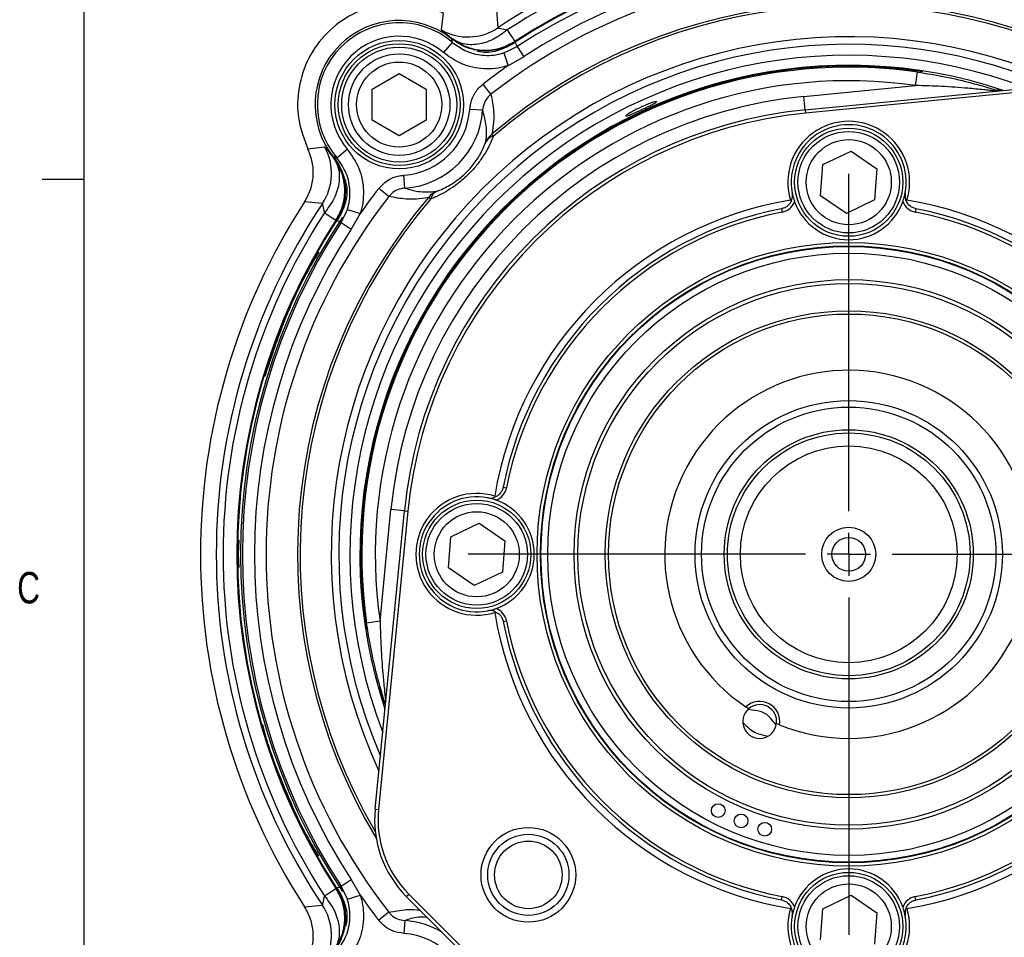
# Model space of a CAD drawing. Header units: inches. Extents: x 0.4 to 16.6, y 0.2 to 10.8.
# Tile 3 of 14: x 0.4 to 3.4, y 5.8 to 8.6. Entities that reach past the tile are written whole.
import ezdxf

# ---------------------------------------------------------------- set-up
doc = ezdxf.new("R2010")
doc.units = ezdxf.units.IN
doc.header["$MEASUREMENT"] = 0
doc.layers.add('BORDER', color=7, linetype='Continuous', lineweight=25)
doc.layers.add('SLD-0', color=7, linetype='Continuous', lineweight=25)
doc.styles.add('SLDTEXTSTYLE0', font='TXT', dxfattribs={"width": 0.75})
doc.dimstyles.new('SLDDIMSTYLE0', dxfattribs={"dimtxt": 0.145833, "dimasz": 0.13, "dimexe": 0, "dimexo": 0.0625, "dimgap": 0.036458, "dimtad": 0, "dimtih": 1, "dimtoh": 1, "dimdec": 1, "dimlfac": 1.55, "dimrnd": 1e-09, "dimzin": 12, "dimdsep": 46, "dimtxsty": 'SLDTEXTSTYLE0', "dimsah": 1, "dimcen": 0.09, "dimadec": 0, "dimazin": 3, "dimtfac": 1, "dimtdec": 1, "dimtofl": 0, "dimtmove": 0, "dimatfit": 3, "dimfxl": 0, "dimfrac": 2, "dimtolj": 1, "dimtzin": 12, "dimarcsym": 0})

# ---------------------------------------------------------------- blocks, each defined once
blk = doc.blocks.new('_D')
at = {"layer": 'SLD-0'}
for p, q in [((2.9559, 8.8951), (7.2961, 8.8951)), ((7.1711, 8.8951), (7.1711, 7.0572)), ((7.0095, 6.7959), (6.9651, 6.7959)), ((6.9651, 6.7959), (6.9651, 6.5642)), ((7.3327, 6.7959), (7.3771, 6.7959)), ((7.3771, 6.7959), (7.3771, 6.5642)), ((6.9651, 6.5642), (7.0095, 6.5642)), ((7.3771, 6.5642), (7.3327, 6.5642)), ((7.1711, 4.1617), (7.1711, 6.5346)), ((5.7816, 4.1617), (7.2961, 4.1617))]:
    blk.add_line(p, q, dxfattribs=at)
for points in [[(7.1711, 8.8951), (7.1511, 8.7651), (7.1911, 8.7651)], [(7.1711, 4.1617), (7.1911, 4.2917), (7.1511, 4.2917)]]:
    blk.add_solid(points, dxfattribs=at)
at = {"layer": 'SLD-0', "char_height": 0.14583, "attachment_point": 1, "style": 'SLDTEXTSTYLE0'}
for s, insert in [('7.3', (7.0365, 7.0135)), ('186', (7.0095, 6.7522))]:
    blk.add_mtext(s, dxfattribs=dict(at, insert=insert))
blk = doc.blocks.new('SW_CENTERMARKSYMBOL_0')
at = {"layer": 'SLD-0', "color": 0}
for p, q in [((0, 0.129), (0, 1.1339)), ((0, 0), (0, 0.0645)), ((-0.129, 0), (-1.1339, 0)), ((0, 0), (-0.0645, 0)), ((0, 0), (0, -0.0645)), ((0, 0), (0.0645, 0)), ((0.129, 0), (1.1339, 0)), ((0, -0.129), (0, -1.1339))]:
    blk.add_line(p, q, dxfattribs=at)

msp = doc.modelspace()

# ---------------------------------------------------------------- linework, layer by layer
at = {"color": 7, "linetype": 'Continuous', "lineweight": 25}
for p, q in [((1.6916, 8.5255), (1.6979, 8.5752)), ((1.8559, 8.5849), (1.8604, 8.5317)), ((1.7243, 8.4885), (1.6982, 8.4579)), ((1.9104, 8.4913), (1.9088, 8.4856)), ((1.8783, 8.4573), (1.9173, 8.4758)), ((1.8783, 8.4573), (1.8905, 8.419)), ((1.9173, 8.4758), (1.937, 8.4456)), ((1.937, 8.4456), (1.8905, 8.419)), ((1.4853, 8.3494), (1.5659, 8.396)), ((1.5659, 8.396), (1.6466, 8.3494)), ((3.1053, 8.36), (3.111, 8.3999)), ((2.7759, 8.2872), (3.6656, 8.3745)), ((1.4853, 8.2563), (1.4853, 8.3494)), ((1.6466, 8.3494), (1.6466, 8.2563)), ((1.8394, 8.3338), (1.8159, 8.364)), ((2.772, 8.3273), (3.1053, 8.36)), ((3.6666, 8.3645), (2.7769, 8.2771)), ((2.7759, 8.2872), (2.772, 8.3273)), ((1.8147, 8.2862), (1.7761, 8.2888)), ((2.7759, 8.2872), (2.7769, 8.2771)), ((1.5659, 8.2098), (1.4853, 8.2563)), ((1.6466, 8.2563), (1.5659, 8.2098)), ((1.8474, 8.2093), (1.8423, 8.2152)), ((1.2936, 8.1709), (1.3433, 8.1772)), ((1.3803, 8.1445), (1.4109, 8.1706)), ((2.8291, 8.1244), (2.9131, 8.1646)), ((2.9131, 8.1646), (2.9899, 8.112)), ((1.3687, 8.1466), (1.3742, 8.1493)), ((2.8219, 8.0315), (2.8291, 8.1244)), ((2.9899, 8.112), (2.9828, 8.0191)), ((1.5826, 8.0541), (1.58, 8.0927)), ((1.535, 8.0295), (1.5048, 8.053)), ((1.3371, 8.0084), (1.2839, 8.0129)), ((1.6596, 8.0215), (1.6536, 8.0265)), ((2.7326, 8.0181), (2.735, 8.0166)), ((2.8988, 7.9789), (2.8219, 8.0315)), ((2.9828, 8.0191), (2.8988, 7.9789)), ((3.0768, 8.0166), (3.0793, 8.0181)), ((1.393, 7.9516), (1.4115, 7.9905)), ((1.4115, 7.9905), (1.4498, 7.9783)), ((2.7056, 7.9928), (2.7075, 7.9829)), ((3.1062, 7.9928), (3.1043, 7.9829)), ((1.3833, 7.9601), (1.3775, 7.9584)), ((1.4498, 7.9783), (1.4232, 7.9318)), ((1.393, 7.9516), (1.4232, 7.9318)), ((1.876, 7.1632), (1.8859, 7.1613)), ((1.8522, 7.1338), (1.8507, 7.1362)), ((1.4943, 6.2032), (1.5817, 7.0929)), ((1.5917, 7.0919), (1.5043, 6.2022)), ((1.5088, 6.7635), (1.5415, 7.0968)), ((1.5817, 7.0929), (1.5415, 7.0968)), ((1.5817, 7.0929), (1.5917, 7.0919)), ((1.7202, 7.0155), (1.8042, 7.0557)), ((1.8042, 7.0557), (1.8811, 7.0031)), ((1.7131, 6.9227), (1.7202, 7.0155)), ((1.0879, 7.0054), (1.0858, 6.9629)), ((1.8811, 7.0031), (1.8739, 6.9102)), ((1.0858, 6.9629), (1.0877, 6.9239)), ((1.7899, 6.87), (1.7131, 6.9227)), ((1.8739, 6.9102), (1.7899, 6.87)), ((1.8507, 6.7895), (1.8522, 6.792)), ((1.5088, 6.7635), (1.4689, 6.7578)), ((1.876, 6.7626), (1.8859, 6.7645)), ((2.6076, 6.5027), (2.5993, 6.5082)), ((2.6999, 6.4547), (2.6907, 6.4585)), ((1.4943, 6.2032), (1.5043, 6.2022)), ((1.393, 5.9742), (1.4232, 5.994)), ((1.4232, 5.994), (1.4498, 5.9475)), ((1.3775, 5.9673), (1.3833, 5.9657)), ((1.4115, 5.9352), (1.393, 5.9742)), ((1.4115, 5.9352), (1.4498, 5.9475)), ((1.5872, 5.9436), (1.5944, 5.9507)), ((1.8866, 5.6442), (1.5872, 5.9436)), ((1.5944, 5.9507), (1.8937, 5.6513)), ((2.7056, 5.933), (2.7075, 5.9429)), ((2.8291, 5.9066), (2.9131, 5.9469)), ((2.9131, 5.9469), (2.9899, 5.8942)), ((3.1062, 5.933), (3.1043, 5.9429)), ((1.2839, 5.9128), (1.3371, 5.9173)), ((2.735, 5.9092), (2.7326, 5.9077)), ((2.8219, 5.8138), (2.8291, 5.9066)), ((3.0793, 5.9077), (3.0768, 5.9092)), ((1.535, 5.8963), (1.5048, 5.8728)), ((1.5826, 5.8716), (1.58, 5.8331)), ((2.9899, 5.8942), (2.9828, 5.8014))]:
    msp.add_line(p, q, dxfattribs=at)
at = {"color": 8, "linetype": 'Continuous', "lineweight": 25}
msp.add_line((3.3479, 8.349), (3.3614, 8.3446), dxfattribs=at)
at = {"color": 8, "linetype": 'Continuous', "lineweight": 25, "flags": 128}
msp.add_lwpolyline([(1.5217, 6.5151), (1.5122, 6.5455), (1.5052, 6.5695)], dxfattribs=at)
at = {"color": 7, "linetype": 'Continuous', "lineweight": 25}
for centre, radius in [((1.5659, 8.3029), 0.1915), ((1.5659, 8.3029), 0.1815), ((1.5659, 8.3029), 0.1714), ((1.5659, 8.3029), 0.1513), ((1.5659, 8.3029), 0.1268), ((2.9059, 8.0718), 0.1613), ((2.9059, 8.0718), 0.1513), ((2.9059, 8.0718), 0.1268), ((2.9059, 6.9629), 0.9291), ((2.9059, 6.9629), 0.919), ((2.9059, 6.9629), 0.9174), ((2.9059, 6.9629), 0.8973), ((2.9059, 6.9629), 0.8186), ((2.9059, 6.9629), 0.8074), ((2.9059, 6.9629), 0.7258), ((2.9059, 6.9629), 0.7161), ((2.9059, 6.9629), 0.4581), ((2.9059, 6.9629), 0.4387), ((2.9059, 6.9629), 0.3712), ((2.9059, 6.9629), 0.3617), ((2.9059, 6.9629), 0.323), ((1.7971, 6.9629), 0.1613), ((1.7971, 6.9629), 0.1513), ((1.7971, 6.9629), 0.1268), ((2.9059, 6.9629), 0.0806), ((2.9059, 6.9629), 0.0504), ((2.5169, 6.1994), 0.0205), ((2.585, 6.1684), 0.0205), ((2.6554, 6.1435), 0.0205), ((1.9509, 6.0078), 0.1411), ((1.9509, 6.0078), 0.121), ((1.9509, 6.0078), 0.1008), ((2.9059, 5.854), 0.1613), ((2.9059, 5.854), 0.1513), ((2.9059, 5.854), 0.1268)]:
    msp.add_circle(centre, radius, dxfattribs=at)
for centre, radius, start, end in [((2.9059, 6.9629), 1.8853, 56.3186, 123.6814), ((2.9059, 6.9629), 1.8649, 56.9214, 123.0786), ((2.9059, 6.9629), 1.8241, 56.9214, 123.0786), ((2.9059, 6.9629), 1.8219, 56.9123, 123.0877), ((2.9059, 6.9629), 1.8074, 56.8366, 123.1634), ((2.9059, 6.9629), 1.7713, 56.8366, 123.1634), ((2.9059, 6.9629), 1.7369, 52.1172, 127.8828), ((1.5659, 8.303), 0.2506, 51.2653, 218.7347), ((1.5659, 8.303), 0.244, 49.4979, 220.5021), ((1.771, 8.666), 0.1614, 240.5524, 303.6555), ((1.5659, 8.303), 0.2037, 49.4979, 220.5021), ((2.9059, 6.9629), 1.4516, 81.8785, 188.1215), ((2.9059, 6.9629), 1.7752, 124.8885, 127.8828), ((2.9059, 6.9629), 1.4113, 81.8785, 188.1215), ((2.9059, 6.9629), 1.371, 95.6076, 174.3924), ((1.5659, 8.303), 0.2107, 273.8578, 356.1422), ((2.9059, 6.9629), 1.3306, 95.6076, 174.3924), ((1.5659, 8.303), 0.2494, 273.8578, 356.1422), ((2.9059, 6.9629), 1.3206, 95.6076, 174.3924), ((2.9059, 8.0718), 0.1815, 342.8003, 197.1997), ((2.9059, 8.0718), 0.1714, 349.2756, 190.7244), ((1.8811, 8.1668), 0.0621, 128.6759, 156.0047), ((1.8556, 8.1743), 0.0359, 103.2442, 150.4231), ((1.2028, 8.0979), 0.1614, 326.3445, 29.4476), ((2.9059, 6.9629), 1.7752, 142.1172, 145.1115), ((1.702, 7.9878), 0.0621, 113.9953, 141.3241), ((1.6945, 8.0132), 0.0359, 119.5769, 166.7558), ((2.9059, 6.9629), 1.9323, 147.0827, 212.9173), ((2.9059, 6.9629), 1.7369, 142.1172, 217.8828), ((2.9059, 6.9629), 1.0694, 99.3294, 170.6706), ((2.6979, 8.0324), 0.0504, 281.0066, 338.1672), ((2.9059, 8.0718), 0.1714, 199.8305, 340.1695), ((3.1139, 8.0324), 0.0504, 201.8328, 258.9934), ((2.9059, 6.9629), 1.0694, 9.3294, 80.6706), ((2.9059, 6.9629), 1.8853, 146.3186, 213.6814), ((2.9059, 6.9629), 1.0492, 101.0066, 168.9934), ((2.9059, 6.9629), 1.0492, 11.0066, 78.9934), ((2.9059, 6.9629), 1.8649, 146.9214, 213.0786), ((2.9059, 6.9629), 1.8241, 146.9214, 213.0786), ((2.9059, 6.9629), 1.8219, 146.9123, 213.0877), ((2.9059, 6.9629), 1.8129, 146.3343, 213.6657), ((2.9059, 6.9629), 1.0391, 101.0066, 168.9934), ((2.9059, 6.9629), 1.0391, 11.0066, 78.9934), ((2.9059, 6.9629), 1.8074, 146.8366, 213.1634), ((2.9059, 6.9629), 1.7713, 146.8366, 213.1634), ((2.9059, 6.9629), 0.5484, 247.929, 236.0039), ((1.8365, 7.1709), 0.0504, 291.8328, 348.9934), ((2.9059, 6.9629), 1.4516, 261.8785, 8.1215), ((2.9059, 6.9629), 1.4113, 261.8785, 8.1215), ((1.7971, 6.9629), 0.1815, 72.8003, 287.1997), ((1.7971, 6.9629), 0.1714, 79.2756, 280.7244), ((1.7971, 6.9629), 0.1714, 289.8305, 70.1695), ((2.9059, 6.9629), 1.3206, 275.6076, 354.3924), ((2.9059, 6.9629), 1.3306, 275.6076, 354.3924), ((2.9059, 6.9629), 1.371, 275.6076, 354.3924), ((2.9059, 6.9629), 1.0694, 189.3294, 260.6706), ((1.8365, 6.7549), 0.0504, 11.0066, 68.1672), ((2.9059, 6.9629), 1.0694, 279.3294, 350.6706), ((2.9059, 6.9629), 1.0492, 191.0066, 258.9934), ((2.9059, 6.9629), 1.0391, 191.0066, 258.9934), ((2.9059, 6.9629), 1.0391, 281.0066, 348.9934), ((2.9059, 6.9629), 1.0492, 281.0066, 348.9934), ((2.6406, 6.4646), 0.0601, 350.4985, 133.4344), ((2.6406, 6.4646), 0.0504, 130.8619, 353.071), ((2.6406, 6.4646), 0.0504, 353.071, 130.8619), ((1.8153, 6.1717), 0.3226, 174.3924, 225), ((1.8153, 6.1717), 0.3125, 174.3924, 225), ((2.9059, 5.854), 0.1714, 19.8305, 160.1695), ((2.9059, 6.9629), 1.7752, 214.8885, 217.8828), ((2.6979, 5.8934), 0.0504, 21.8328, 78.9934), ((3.1139, 5.8934), 0.0504, 101.0066, 158.1672), ((1.2028, 5.8279), 0.1614, 330.5524, 33.6555), ((2.9059, 5.854), 0.1815, 162.8003, 17.1997), ((2.9059, 5.854), 0.1714, 169.2756, 10.7244), ((1.5659, 5.6228), 0.2107, 3.8578, 86.1422)]:
    msp.add_arc(centre, radius, start, end, dxfattribs=at)
at = {"color": 8, "linetype": 'Continuous', "lineweight": 25}
for centre, radius, start, end in [((2.9059, 6.9629), 1.6431, 59.0029, 130.3419), ((2.9059, 6.9629), 1.6353, 59.6603, 130.3419), ((2.9059, 6.9629), 1.5424, 65.2307, 204.7693), ((2.9059, 6.9629), 1.5199, 66.7078, 203.2922), ((2.9059, 6.9629), 1.487, 69.0999, 200.9001), ((2.9059, 6.9629), 1.4572, 71.582, 198.4465), ((2.9059, 6.9629), 1.4549, 81.2677, 188.874), ((2.9059, 6.9629), 1.6431, 139.6581, 210.9971), ((2.9059, 6.9629), 1.6353, 139.6581, 210.3397), ((1.5659, 5.6228), 0.2494, 59.0428, 86.1422)]:
    msp.add_arc(centre, radius, start, end, dxfattribs=at)
at = {"color": 7, "linetype": 'Continuous', "lineweight": 25}
for points in [[(1.6979, 8.5752), (1.6686, 8.5863), (1.61, 8.6085), (1.5146, 8.6058), (1.425, 8.5763), (1.3485, 8.5203), (1.2925, 8.4438), (1.263, 8.3542), (1.2604, 8.2588), (1.2825, 8.2002), (1.2936, 8.1709)], [(1.8881, 8.5255), (1.8944, 8.5159), (1.9069, 8.4966), (1.9092, 8.4931), (1.9104, 8.4913)], [(1.3433, 7.9807), (1.3529, 7.9745), (1.3722, 7.9619), (1.3757, 7.9596), (1.3775, 7.9584)], [(1.3433, 5.945), (1.3529, 5.9513), (1.3722, 5.9639), (1.3757, 5.9662), (1.3775, 5.9673)]]:
    msp.add_open_spline(points, degree=3, dxfattribs=at)
for points, knots in [([(1.7222, 8.5001), (1.7133, 8.5072), (1.6954, 8.5215), (1.6929, 8.5242), (1.6916, 8.5255)], [0, 0, 0, 0, 0.4999621, 1, 1, 1, 1]), ([(1.8881, 8.5255), (1.8746, 8.5154), (1.8467, 8.4947), (1.8002, 8.4805), (1.7559, 8.4808), (1.7332, 8.4938), (1.7222, 8.5001)], [0, 0, 0, 0, 0.243136, 0.5, 0.756864, 1, 1, 1, 1]), ([(1.8604, 8.5317), (1.8608, 8.5315), (1.8615, 8.531), (1.8704, 8.5297), (1.881, 8.5272), (1.8881, 8.5255)], [0, 0, 0, 0, 0.249706, 0.501477, 1, 1, 1, 1]), ([(1.7222, 8.5001), (1.7394, 8.4892), (1.768, 8.4712), (1.8186, 8.4633), (1.8662, 8.4678), (1.8959, 8.4836), (1.9104, 8.4913)], [0, 0, 0, 0, 0.30035, 0.499876, 0.756119, 1, 1, 1, 1]), ([(1.7243, 8.4885), (1.7241, 8.4899), (1.7236, 8.4932), (1.723, 8.4965), (1.7226, 8.4984)], [0, 0, 0, 0, 0.423273, 1, 1, 1, 1]), ([(1.7894, 8.4665), (1.7829, 8.4681), (1.7587, 8.4742), (1.7379, 8.4882), (1.7226, 8.4984)], [0, 0, 0, 0, 0.270251, 1, 1, 1, 1]), ([(1.7243, 8.4885), (1.7364, 8.4798), (1.7631, 8.4604), (1.8136, 8.4476), (1.854, 8.4501), (1.8748, 8.4563), (1.8783, 8.4573)], [0, 0, 0, 0, 0.271237, 0.602164, 0.932744, 1, 1, 1, 1]), ([(1.9088, 8.4856), (1.8939, 8.4778), (1.8641, 8.4624), (1.8242, 8.4562), (1.803, 8.4612), (1.7981, 8.4624)], [0, 0, 0, 0, 0.4349943, 0.8701006, 1, 1, 1, 1]), ([(1.9113, 8.4893), (1.8952, 8.4809), (1.863, 8.4642), (1.8227, 8.4619), (1.8018, 8.4647), (1.7988, 8.4651)], [0, 0, 0, 0, 0.46098, 0.92197, 1, 1, 1, 1]), ([(1.9113, 8.4893), (1.9124, 8.4869), (1.9145, 8.4824), (1.9164, 8.4779), (1.9173, 8.4758)], [0, 0, 0, 0, 0.549647, 1, 1, 1, 1]), ([(1.8905, 8.419), (1.8862, 8.4177), (1.8602, 8.41), (1.8097, 8.4068), (1.7466, 8.4228), (1.7132, 8.447), (1.6982, 8.4579)], [0, 0, 0, 0, 0.067291, 0.398, 0.728909, 1, 1, 1, 1]), ([(1.7988, 8.4651), (1.7986, 8.4652), (1.7957, 8.4655), (1.7925, 8.4659), (1.7895, 8.4665), (1.7894, 8.4665)], [0, 0, 0, 0, 0.066377, 0.979914, 1, 1, 1, 1]), ([(3.111, 8.3999), (3.1383, 8.3956), (3.1934, 8.3868), (3.265, 8.3699), (3.3146, 8.3559), (3.3409, 8.3478), (3.3496, 8.345), (3.3533, 8.3438)], [0, 0, 0, 0, 0.3175288, 0.639429, 0.8456659, 0.9357723, 1, 1, 1, 1]), ([(1.7761, 8.2888), (1.7781, 8.3005), (1.782, 8.3238), (1.7985, 8.349), (1.8116, 8.3603), (1.8159, 8.364)], [0, 0, 0, 0, 0.403564, 0.807281, 1, 1, 1, 1]), ([(3.3448, 8.343), (3.3447, 8.343), (3.3445, 8.3431), (3.3426, 8.3433), (3.3373, 8.3439), (3.3256, 8.3453), (3.2993, 8.3481), (3.2514, 8.3527), (3.1837, 8.3575), (3.1315, 8.3592), (3.1053, 8.36)], [0, 0, 0, 0, 0.012143, 0.030844, 0.039459, 0.106735, 0.183914, 0.374771, 0.686453, 1, 1, 1, 1]), ([(1.8394, 8.3338), (1.8367, 8.3315), (1.8285, 8.3243), (1.8182, 8.3083), (1.8159, 8.2936), (1.8147, 8.2862)], [0, 0, 0, 0, 0.191451, 0.594457, 1, 1, 1, 1]), ([(1.8394, 8.3338), (1.8427, 8.317), (1.8478, 8.2914), (1.8481, 8.2514), (1.8442, 8.2273), (1.8423, 8.2152)], [0, 0, 0, 0, 0.486338, 0.743005, 1, 1, 1, 1]), ([(2.2495, 8.2708), (2.2469, 8.27), (2.2418, 8.2682), (2.2403, 8.2689), (2.2436, 8.272), (2.2519, 8.2774), (2.2641, 8.2843), (2.2789, 8.2918), (2.2946, 8.299), (2.3094, 8.3052), (2.3218, 8.3097), (2.3302, 8.3121), (2.3337, 8.3122), (2.3318, 8.31), (2.3248, 8.3057), (2.3134, 8.2998), (2.2991, 8.2928), (2.2835, 8.2855), (2.2683, 8.2786), (2.2567, 8.2736), (2.2515, 8.2716), (2.2495, 8.2708)], [0, 0, 0, 0, 0.053739, 0.107473, 0.161312, 0.215262, 0.269172, 0.322856, 0.376266, 0.429569, 0.48302, 0.536749, 0.590679, 0.644618, 0.698433, 0.752112, 0.805712, 0.859285, 0.912853, 0.966422, 1, 1, 1, 1]), ([(1.8244, 8.192), (1.8244, 8.1924), (1.8272, 8.213), (1.8261, 8.2464), (1.8184, 8.2732), (1.8147, 8.2862)], [0, 0, 0, 0, 0.009852, 0.521484, 1, 1, 1, 1]), ([(1.8474, 8.2093), (1.8422, 8.1973), (1.8334, 8.1768), (1.8147, 8.1461), (1.7922, 8.1156), (1.7616, 8.0836), (1.7191, 8.0504), (1.6846, 8.0317), (1.6637, 8.0232), (1.6596, 8.0215)], [0, 0, 0, 0, 0.162162, 0.279449, 0.396439, 0.554663, 0.712236, 0.942879, 1, 1, 1, 1]), ([(1.6768, 8.0445), (1.6801, 8.0457), (1.6963, 8.0519), (1.7233, 8.0657), (1.7563, 8.0908), (1.7743, 8.1093), (1.7912, 8.1295), (1.8023, 8.1458), (1.8155, 8.1699), (1.8206, 8.1826), (1.8244, 8.192)], [0, 0, 0, 0, 0.060426, 0.295827, 0.448101, 0.575654, 0.598782, 0.771911, 0.830481, 1, 1, 1, 1]), ([(1.2839, 8.0129), (1.2905, 8.025), (1.3038, 8.0493), (1.311, 8.0906), (1.3089, 8.1324), (1.2987, 8.1581), (1.2936, 8.1709)], [0, 0, 0, 0, 0.249775, 0.500106, 0.750451, 1, 1, 1, 1]), ([(1.3433, 8.1772), (1.3446, 8.1759), (1.3474, 8.1734), (1.3616, 8.1555), (1.3687, 8.1466)], [0, 0, 0, 0, 0.500346, 1, 1, 1, 1]), ([(1.4109, 8.1706), (1.424, 8.1519), (1.4501, 8.1145), (1.4629, 8.046), (1.4568, 8.0002), (1.4499, 7.9785), (1.4498, 7.9783)], [0, 0, 0, 0, 0.332453, 0.664935, 0.996731, 1, 1, 1, 1]), ([(1.3687, 8.1466), (1.375, 8.1356), (1.3881, 8.1129), (1.3883, 8.0686), (1.3741, 8.0221), (1.3534, 7.9943), (1.3433, 7.9807)], [0, 0, 0, 0, 0.243136, 0.5, 0.756864, 1, 1, 1, 1]), ([(1.3775, 7.9584), (1.3852, 7.9729), (1.4011, 8.0027), (1.4055, 8.0502), (1.3977, 8.1009), (1.3796, 8.1295), (1.3687, 8.1466)], [0, 0, 0, 0, 0.243881, 0.500124, 0.699654, 1, 1, 1, 1]), ([(1.3704, 8.1462), (1.3806, 8.131), (1.3946, 8.1101), (1.4007, 8.0859), (1.4023, 8.0794)], [0, 0, 0, 0, 0.7297493, 1, 1, 1, 1]), ([(1.3704, 8.1462), (1.3723, 8.1458), (1.3756, 8.1452), (1.3789, 8.1447), (1.3803, 8.1445)], [0, 0, 0, 0, 0.576727, 1, 1, 1, 1]), ([(1.3708, 8.1465), (1.381, 8.1312), (1.3954, 8.1097), (1.4014, 8.0848), (1.4031, 8.0776)], [0, 0, 0, 0, 0.71275, 1, 1, 1, 1]), ([(1.4115, 7.9905), (1.4115, 7.9907), (1.4171, 8.0081), (1.422, 8.0447), (1.4117, 8.0995), (1.3908, 8.1295), (1.3803, 8.1445)], [0, 0, 0, 0, 0.0032673, 0.3349165, 0.6673831, 1, 1, 1, 1]), ([(1.4045, 8.0797), (1.4065, 8.072), (1.4126, 8.0479), (1.4067, 8.0049), (1.3911, 7.975), (1.3833, 7.9601)], [0, 0, 0, 0, 0.191777, 0.594963, 1, 1, 1, 1]), ([(1.4023, 8.0794), (1.4024, 8.0793), (1.4029, 8.0761), (1.4033, 8.073), (1.4037, 8.07)], [0, 0, 0, 0, 0.020091, 1, 1, 1, 1]), ([(1.5048, 8.053), (1.5128, 8.0614), (1.5289, 8.0782), (1.5567, 8.0899), (1.5741, 8.092), (1.58, 8.0927)], [0, 0, 0, 0, 0.397023, 0.793893, 1, 1, 1, 1]), ([(1.4037, 8.07), (1.4041, 8.067), (1.4069, 8.0461), (1.4046, 8.0058), (1.3879, 7.9736), (1.3795, 7.9575)], [0, 0, 0, 0, 0.07803, 0.53902, 1, 1, 1, 1]), ([(1.5826, 8.0541), (1.5789, 8.0537), (1.5679, 8.0524), (1.5503, 8.0453), (1.5401, 8.0347), (1.535, 8.0295)], [0, 0, 0, 0, 0.207401, 0.604963, 1, 1, 1, 1]), ([(1.5826, 8.0541), (1.5956, 8.0504), (1.6156, 8.0447), (1.6474, 8.0419), (1.667, 8.0436), (1.6768, 8.0445)], [0, 0, 0, 0, 0.478635, 0.739204, 1, 1, 1, 1]), ([(1.6536, 8.0265), (1.653, 8.0264), (1.6402, 8.0238), (1.6171, 8.021), (1.5771, 8.0209), (1.5518, 8.026), (1.535, 8.0295)], [0, 0, 0, 0, 0.0106564, 0.2618853, 0.5135185, 1, 1, 1, 1]), ([(2.735, 8.0166), (2.7324, 8.0118), (2.7283, 8.0044), (2.7177, 7.9967), (2.7104, 7.9938), (2.7064, 7.9929), (2.7056, 7.9928)], [0, 0, 0, 0, 0.464807, 0.722868, 0.945934, 1, 1, 1, 1]), ([(2.735, 8.0166), (2.7359, 8.019), (2.7378, 8.0241), (2.7386, 8.0323), (2.7378, 8.0377), (2.7375, 8.0399)], [0, 0, 0, 0, 0.356357, 0.74604, 1, 1, 1, 1]), ([(2.7375, 8.0399), (2.7376, 8.0398), (2.7387, 8.034), (2.7406, 8.0256), (2.7437, 8.0164), (2.7447, 8.0136)], [0, 0, 0, 0, 0.0062209, 0.6937418, 1, 1, 1, 1]), ([(3.0672, 8.0136), (3.0681, 8.0164), (3.0713, 8.0256), (3.0732, 8.034), (3.0743, 8.0398), (3.0743, 8.0399)], [0, 0, 0, 0, 0.306258, 0.993779, 1, 1, 1, 1]), ([(3.0743, 8.0399), (3.074, 8.0365), (3.0732, 8.0297), (3.0748, 8.0219), (3.0763, 8.0179), (3.0768, 8.0166)], [0, 0, 0, 0, 0.401313, 0.799783, 1, 1, 1, 1]), ([(3.1062, 7.9928), (3.1028, 7.9937), (3.0959, 7.9956), (3.0865, 8.0022), (3.0803, 8.0094), (3.0777, 8.0148), (3.0768, 8.0166)], [0, 0, 0, 0, 0.240771, 0.480327, 0.823632, 1, 1, 1, 1]), ([(1.3433, 7.9807), (1.3416, 7.9878), (1.3391, 7.9984), (1.3379, 8.0073), (1.3374, 8.008), (1.3371, 8.0084)], [0, 0, 0, 0, 0.497936, 0.748079, 1, 1, 1, 1]), ([(1.393, 7.9516), (1.3909, 7.9524), (1.3864, 7.9544), (1.382, 7.9564), (1.3795, 7.9575)], [0, 0, 0, 0, 0.450353, 1, 1, 1, 1]), ([(1.3261, 7.8629), (1.3153, 7.8448), (1.2742, 7.7766), (1.2186, 7.6531), (1.1826, 7.5451), (1.1651, 7.4927)], [0, 0, 0, 0, 0.155867, 0.590351, 1, 1, 1, 1]), ([(1.876, 7.1632), (1.8751, 7.1598), (1.8732, 7.1529), (1.8667, 7.1434), (1.8594, 7.1372), (1.854, 7.1346), (1.8522, 7.1338)], [0, 0, 0, 0, 0.240771, 0.480327, 0.823632, 1, 1, 1, 1]), ([(1.829, 7.1313), (1.8324, 7.1309), (1.8391, 7.1301), (1.8469, 7.1317), (1.8509, 7.1333), (1.8522, 7.1338)], [0, 0, 0, 0, 0.401313, 0.799783, 1, 1, 1, 1]), ([(1.8552, 7.1241), (1.8524, 7.1251), (1.8432, 7.1282), (1.8348, 7.1302), (1.829, 7.1313), (1.829, 7.1313)], [0, 0, 0, 0, 0.306258, 0.993779, 1, 1, 1, 1]), ([(1.829, 6.7945), (1.829, 6.7945), (1.8348, 6.7956), (1.8432, 6.7976), (1.8524, 6.8007), (1.8552, 6.8017)], [0, 0, 0, 0, 0.006221, 0.693742, 1, 1, 1, 1]), ([(1.8522, 6.792), (1.8498, 6.7929), (1.8447, 6.7947), (1.8365, 6.7955), (1.8311, 6.7948), (1.829, 6.7945)], [0, 0, 0, 0, 0.356357, 0.74604, 1, 1, 1, 1]), ([(1.8522, 6.792), (1.857, 6.7893), (1.8645, 6.7852), (1.8721, 6.7746), (1.875, 6.7673), (1.8759, 6.7633), (1.876, 6.7626)], [0, 0, 0, 0, 0.464807, 0.722868, 0.945934, 1, 1, 1, 1]), ([(1.525, 6.5155), (1.5238, 6.5192), (1.521, 6.5279), (1.5129, 6.5542), (1.499, 6.6036), (1.4821, 6.6752), (1.4733, 6.7302), (1.4689, 6.7578)], [0, 0, 0, 0, 0.0642211, 0.1543183, 0.3605341, 0.6797432, 1, 1, 1, 1]), ([(1.5088, 6.7635), (1.5096, 6.7375), (1.5113, 6.6853), (1.5161, 6.6175), (1.5207, 6.5696), (1.5235, 6.5432), (1.525, 6.5309), (1.5256, 6.5258), (1.5258, 6.5243), (1.5258, 6.5241), (1.5258, 6.524)], [0, 0, 0, 0, 0.311989, 0.625203, 0.816052, 0.893228, 0.960502, 0.977504, 0.987857, 1, 1, 1, 1]), ([(2.6901, 6.4548), (2.6872, 6.4578), (2.679, 6.4663), (2.6681, 6.4817), (2.6507, 6.4927), (2.6292, 6.4982), (2.6144, 6.4994), (2.6049, 6.5001)], [0, 0, 0, 0, 0.131007, 0.37394, 0.540233, 0.706374, 1, 1, 1, 1]), ([(2.5903, 6.4616), (2.5961, 6.4559), (2.6069, 6.4452), (2.6263, 6.4311), (2.6473, 6.4254), (2.6601, 6.4225), (2.6662, 6.4212)], [0, 0, 0, 0, 0.28787, 0.533239, 0.778736, 1, 1, 1, 1]), ([(1.1586, 6.4554), (1.1596, 6.4511), (1.1745, 6.3899), (1.2193, 6.2763), (1.2737, 6.1498), (1.3145, 6.0822), (1.325, 6.0648)], [0, 0, 0, 0, 0.031015, 0.443985, 0.856956, 1, 1, 1, 1]), ([(1.3687, 5.7791), (1.3796, 5.7963), (1.3977, 5.8249), (1.4055, 5.8755), (1.4011, 5.9231), (1.3852, 5.9528), (1.3775, 5.9673)], [0, 0, 0, 0, 0.30035, 0.499876, 0.756119, 1, 1, 1, 1]), ([(1.3795, 5.9683), (1.382, 5.9694), (1.3864, 5.9714), (1.3909, 5.9733), (1.393, 5.9742)], [0, 0, 0, 0, 0.549647, 1, 1, 1, 1]), ([(1.3795, 5.9683), (1.3879, 5.9522), (1.4046, 5.92), (1.4069, 5.8796), (1.4041, 5.8588), (1.4037, 5.8558)], [0, 0, 0, 0, 0.4609797, 0.9219696, 1, 1, 1, 1]), ([(1.3833, 5.9657), (1.391, 5.9508), (1.4065, 5.921), (1.4126, 5.8812), (1.4076, 5.8599), (1.4064, 5.855)], [0, 0, 0, 0, 0.4349942, 0.8701004, 1, 1, 1, 1]), ([(1.3371, 5.9173), (1.3374, 5.9177), (1.3379, 5.9185), (1.3391, 5.9273), (1.3416, 5.938), (1.3433, 5.945)], [0, 0, 0, 0, 0.249706, 0.501477, 1, 1, 1, 1]), ([(1.3433, 5.945), (1.3534, 5.9315), (1.3741, 5.9037), (1.3883, 5.8572), (1.3881, 5.8129), (1.375, 5.7902), (1.3687, 5.7791)], [0, 0, 0, 0, 0.243136, 0.5, 0.756864, 1, 1, 1, 1]), ([(1.3803, 5.7813), (1.389, 5.7933), (1.4084, 5.82), (1.4212, 5.8706), (1.4187, 5.9109), (1.4125, 5.9317), (1.4115, 5.9352)], [0, 0, 0, 0, 0.271237, 0.602164, 0.932744, 1, 1, 1, 1]), ([(1.4498, 5.9475), (1.4511, 5.9431), (1.4588, 5.9171), (1.462, 5.8667), (1.446, 5.8036), (1.4218, 5.7702), (1.4109, 5.7551)], [0, 0, 0, 0, 0.067291, 0.398, 0.728909, 1, 1, 1, 1]), ([(2.7056, 5.933), (2.7091, 5.932), (2.7159, 5.9301), (2.7254, 5.9236), (2.7316, 5.9163), (2.7342, 5.911), (2.735, 5.9092)], [0, 0, 0, 0, 0.2407709, 0.4803273, 0.8236318, 1, 1, 1, 1]), ([(3.0768, 5.9092), (3.0795, 5.914), (3.0836, 5.9214), (3.0942, 5.929), (3.1015, 5.932), (3.1055, 5.9328), (3.1062, 5.933)], [0, 0, 0, 0, 0.464807, 0.722868, 0.945934, 1, 1, 1, 1]), ([(1.2936, 5.7549), (1.2987, 5.7677), (1.3089, 5.7934), (1.311, 5.8352), (1.3038, 5.8765), (1.2905, 5.9007), (1.2839, 5.9128)], [0, 0, 0, 0, 0.249775, 0.500106, 0.750451, 1, 1, 1, 1]), ([(2.7375, 5.8859), (2.7379, 5.8893), (2.7387, 5.8961), (2.7371, 5.9038), (2.7356, 5.9078), (2.735, 5.9092)], [0, 0, 0, 0, 0.401313, 0.799783, 1, 1, 1, 1]), ([(2.7447, 5.9122), (2.7437, 5.9093), (2.7406, 5.9002), (2.7387, 5.8918), (2.7376, 5.886), (2.7375, 5.8859)], [0, 0, 0, 0, 0.306258, 0.993779, 1, 1, 1, 1]), ([(3.0743, 5.8859), (3.0743, 5.886), (3.0732, 5.8918), (3.0713, 5.9002), (3.0681, 5.9093), (3.0672, 5.9122)], [0, 0, 0, 0, 0.006221, 0.693742, 1, 1, 1, 1]), ([(3.0768, 5.9092), (3.076, 5.9067), (3.0741, 5.9017), (3.0733, 5.8935), (3.074, 5.888), (3.0743, 5.8859)], [0, 0, 0, 0, 0.356357, 0.74604, 1, 1, 1, 1]), ([(1.58, 5.8331), (1.5684, 5.835), (1.545, 5.8389), (1.5198, 5.8554), (1.5085, 5.8686), (1.5048, 5.8728)], [0, 0, 0, 0, 0.403564, 0.807281, 1, 1, 1, 1]), ([(1.535, 5.8963), (1.5373, 5.8937), (1.5445, 5.8854), (1.5605, 5.8752), (1.5752, 5.8728), (1.5826, 5.8716)], [0, 0, 0, 0, 0.191451, 0.594457, 1, 1, 1, 1]), ([(1.4023, 5.8464), (1.4007, 5.8398), (1.3946, 5.8157), (1.3806, 5.7948), (1.3704, 5.7796)], [0, 0, 0, 0, 0.270251, 1, 1, 1, 1]), ([(1.4037, 5.8558), (1.4037, 5.8556), (1.4034, 5.8527), (1.4029, 5.8495), (1.4024, 5.8464), (1.4023, 5.8464)], [0, 0, 0, 0, 0.066377, 0.979914, 1, 1, 1, 1])]:
    msp.add_open_spline(points, degree=3, knots=knots, dxfattribs=at)
at = {"color": 8, "linetype": 'Continuous', "lineweight": 25}
for points, knots in [([(1.535, 5.8963), (1.5519, 5.8995), (1.5777, 5.9044), (1.6096, 5.9054), (1.6248, 5.9032), (1.6281, 5.9027)], [0, 0, 0, 0, 0.59717, 0.912329, 1, 1, 1, 1]), ([(1.6494, 5.8814), (1.6403, 5.8816), (1.6143, 5.8824), (1.5951, 5.8759), (1.5826, 5.8716)], [0, 0, 0, 0, 0.349656, 1, 1, 1, 1])]:
    msp.add_open_spline(points, degree=3, knots=knots, dxfattribs=at)
at = {"layer": 'BORDER'}
for p, q in [((0.6263, 10.6421), (0.6263, 0.3921)), ((0.6263, 8.0796), (0.5013, 8.0796))]:
    msp.add_line(p, q, dxfattribs=at)

# ---------------------------------------------------------------- block references
at = {"layer": 'SLD-0'}
msp.add_blockref('SW_CENTERMARKSYMBOL_0', (2.9059, 6.9629), dxfattribs=at)

# ---------------------------------------------------------------- texts
at = {"color": 7, "linetype": 'Continuous', "lineweight": 0, "insert": (0.4273, 6.9103), "char_height": 0.0937, "attachment_point": 1, "style": 'SLDTEXTSTYLE0'}
msp.add_mtext('C', dxfattribs=at)

# ---------------------------------------------------------------- dimensions: what is measured, and where the dimension line sits
at = {"layer": 'SLD-0'}
dim = msp.add_linear_dim(base=(7.1711, 4.1617), p1=(2.9059, 8.8951), p2=(5.7316, 4.1617), angle=90, dimstyle='SLDDIMSTYLE0', dxfattribs=at)
dim.commit()
dim.dimension.update_dxf_attribs({"geometry": '_D', "text_midpoint": (7.1711, 6.7959), "dimtype": 160})

doc.saveas('drawing.dxf')
